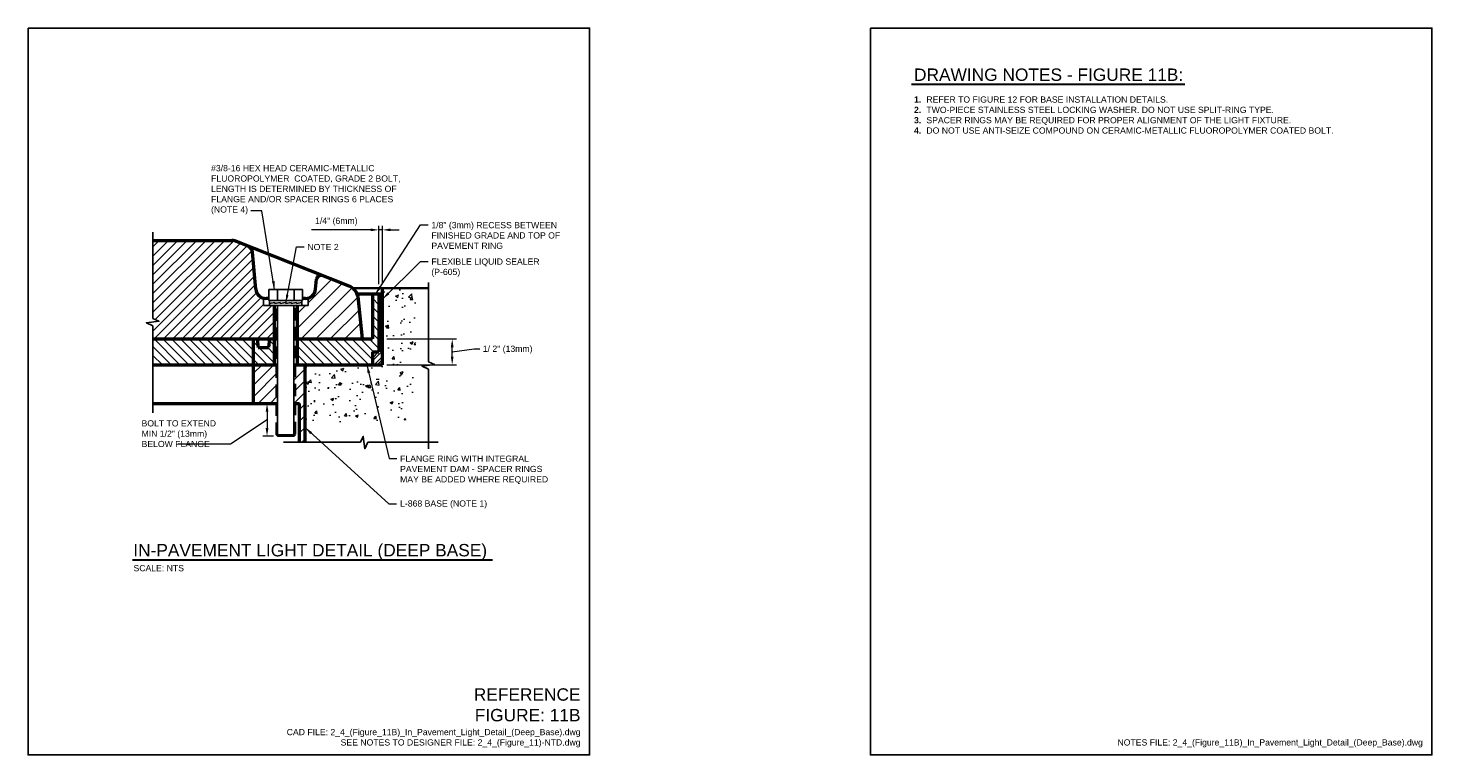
# Model space of a CAD drawing. Header units: inches. Extents: x 0 to 21.3, y 0 to 11.
import ezdxf
from ezdxf.enums import TextEntityAlignment as Align

# ---------------------------------------------------------------- set-up
doc = ezdxf.new("R2010")
doc.units = ezdxf.units.IN
doc.header["$LTSCALE"] = 0.375
doc.header["$MEASUREMENT"] = 0
doc.header["$PDSIZE"] = 2
doc.linetypes.add('DASHED', pattern=[0.75, 0.5, -0.25])
doc.layers.get('0').update_dxf_attribs({"linetype": 'CONTINUOUS', "lineweight": 35})
doc.layers.get('Defpoints').update_dxf_attribs({"linetype": 'CONTINUOUS', "lineweight": 35})
for name, color, linetype, lineweight in [('C-RUNW-SHLD', 6, 'CONTINUOUS', 35), ('E-AFLD-LITE-RUNW', 203, 'CONTINUOUS', 50), ('G-ANNO-PATT', 8, 'CONTINUOUS', 18), ('G-ANNO-RDME', 5, 'CONTINUOUS', 18), ('S-FSTN-MISC', 13, 'CONTINUOUS', 25)]:
    doc.layers.add(name, color=color, linetype=linetype, lineweight=lineweight)
for name, color, linetype in [('G-ANNO-DIMS', 7, 'CONTINUOUS'), ('G-ANNO-SYMB', 6, 'CONTINUOUS'), ('G-ANNO-TEXT', 7, 'CONTINUOUS'), ('G-ANNO-TTLB', 7, 'CONTINUOUS')]:
    doc.layers.add(name, color=color, linetype=linetype)
doc.styles.add('00-E-TITLE-1_1', font='arial.ttf', dxfattribs={"height": 0.1875})
doc.styles.add('01-E-BLDG-1_1', font='arial.ttf', dxfattribs={"height": 0.09375})
doc.dimstyles.new('01-E-BLDG-1_1', dxfattribs={"dimtxt": 0.09375, "dimasz": 0.125, "dimexe": 0.0625, "dimexo": 0.0625, "dimgap": 0.0625, "dimtad": 1, "dimdec": 4, "dimzin": 3, "dimdsep": 46, "dimlunit": 4, "dimtxsty": '01-E-BLDG-1_1', "dimcen": 0.0625, "dimclrd": 1, "dimclre": 1, "dimclrt": 256, "dimazin": 0, "dimtfac": 1, "dimtdec": 4, "dimtmove": 1, "dimatfit": 3, "dimfxl": 1, "dimfrac": 2, "dimtolj": 1, "dimtzin": 3, "dimlwd": 0, "dimlwe": 0, "dimarcsym": 0})

# ---------------------------------------------------------------- blocks, each defined once
blk = doc.blocks.new('*D1')
at = {"layer": 'Defpoints', "color": 0, "transparency": 16777216}
for p in [(5.365, 6.295), (6.42, 6.295), (5.365, 5.904)]:
    blk.add_point(p, dxfattribs=at)
at = {"layer": 'G-ANNO-DIMS', "color": 1, "lineweight": 0, "transparency": 16777216}
for p, q in [((5.428, 6.295), (6.483, 6.295)), ((6.42, 6.029), (6.42, 6.17)), ((5.428, 5.904), (6.483, 5.904))]:
    blk.add_line(p, q, dxfattribs=at)
at = {"layer": 'G-ANNO-DIMS', "color": 1, "transparency": 16777216}
for points in [[(6.399, 6.17), (6.441, 6.17), (6.42, 6.295)], [(6.399, 6.029), (6.441, 6.029), (6.42, 5.904)]]:
    blk.add_solid(points, dxfattribs=at)
blk = doc.blocks.new('*D2')
at = {"layer": 'Defpoints', "color": 0, "transparency": 16777216}
for p in [(5.365, 7.946), (5.309, 7.063), (5.365, 7.063)]:
    blk.add_point(p, dxfattribs=at)
at = {"layer": 'G-ANNO-DIMS', "color": 1, "lineweight": 0, "transparency": 16777216}
for p, q in [((5.184, 7.946), (4.291, 7.946)), ((5.309, 7.125), (5.309, 8.009)), ((5.365, 7.946), (5.309, 7.946)), ((5.365, 7.125), (5.365, 8.009)), ((5.49, 7.946), (5.615, 7.946))]:
    blk.add_line(p, q, dxfattribs=at)
at = {"layer": 'G-ANNO-DIMS', "color": 1, "transparency": 16777216}
for points in [[(5.184, 7.967), (5.184, 7.926), (5.309, 7.946)], [(5.49, 7.967), (5.49, 7.926), (5.365, 7.946)]]:
    blk.add_solid(points, dxfattribs=at)
at = {"layer": 'G-ANNO-DIMS', "transparency": 16777216, "insert": (4.666, 8.07), "char_height": 0.09375, "attachment_point": 5, "style": '01-E-BLDG-1_1'}
blk.add_mtext('\\A1;1/4" (6mm)', dxfattribs=at)
blk = doc.blocks.new('*D4')
at = {"layer": 'Defpoints', "color": 0, "transparency": 16777216}
for p in [(3.777, 5.318), (3.617, 4.822), (3.777, 4.822)]:
    blk.add_point(p, dxfattribs=at)
at = {"layer": 'G-ANNO-DIMS', "color": 1, "lineweight": 0, "transparency": 16777216}
for p, q in [((3.714, 5.318), (3.554, 5.318)), ((3.617, 5.193), (3.617, 4.947)), ((3.714, 4.822), (3.554, 4.822))]:
    blk.add_line(p, q, dxfattribs=at)
at = {"layer": 'G-ANNO-DIMS', "color": 1, "transparency": 16777216}
for points in [[(3.596, 5.193), (3.638, 5.193), (3.617, 5.318)], [(3.596, 4.947), (3.638, 4.947), (3.617, 4.822)]]:
    blk.add_solid(points, dxfattribs=at)
blk = doc.blocks.new('BREAK')
at = {"color": 0, "linetype": 'Continuous', "flags": 128}
blk.add_lwpolyline([(0, 0), (0.046625, 0.097375), (0.069125, -0.090125), (0.112375, 0)], dxfattribs=at)

msp = doc.modelspace()

# ---------------------------------------------------------------- hatches: boundary and pattern name
at = {"layer": 'G-ANNO-PATT'}
h = msp.add_hatch(dxfattribs=at)
h.set_pattern_fill('ANSI31', color=256, scale=0.8)
edge = h.paths.add_edge_path()
edge.add_line((3.08245, 7.78455), (1.88987, 7.78455))
edge.add_line((1.88987, 7.78455), (1.88987, 6.60578))
edge.add_line((1.88987, 6.60578), (1.98, 6.56253))
edge.add_line((1.98, 6.56253), (1.88987, 6.49341))
edge.add_line((1.88987, 6.49341), (1.88987, 6.29458))
edge.add_line((1.88987, 6.29458), (3.72694, 6.29458))
edge.add_line((3.72694, 6.29458), (3.72694, 6.80239))
edge.add_line((3.72694, 6.80239), (3.56171, 6.80239))
edge.add_line((3.56171, 6.80239), (3.56171, 6.91335))
edge.add_arc((3.60156, 7.06201), 0.15391, 185, 254.991, ccw=False)
edge.add_line((3.44824, 7.04859), (3.39917, 7.60946))
edge.add_arc((3.2763, 7.5855), 0.12519, 11.03073, 62.433689)
edge.add_line((3.33423, 7.69648), (3.12826, 7.77769))
edge.add_arc((3.08245, 7.6283), 0.15625, 72.953145, 90)
h = msp.add_hatch(dxfattribs=at)
h.set_pattern_fill('ANSI31', color=256, scale=1.25)
h.set_pattern_definition([(45, (-2.29153, -2.56066), (-0.1104854, 0.1104854), [])])
edge = h.paths.add_edge_path()
edge.add_arc((4.19841, 7.06201), 0.15391, 285.009, 355, ccw=False)
edge.add_line((4.23827, 6.91335), (4.23827, 6.80239))
edge.add_line((4.23827, 6.80239), (4.07303, 6.80239))
edge.add_line((4.07303, 6.80239), (4.07303, 6.29458))
edge.add_line((4.07303, 6.29458), (5.06454, 6.29458))
edge.add_line((5.06454, 6.29458), (4.99605, 6.92576))
edge.add_arc((4.77841, 6.89006), 0.22054, 9.314714, 68.64125)
edge.add_line((4.85874, 7.09546), (4.45662, 7.25399))
edge.add_arc((4.43493, 7.18588), 0.07147, 72.341072, 167.863799)
edge.add_line((4.36506, 7.20091), (4.35173, 7.04859))
h = msp.add_hatch(dxfattribs=at)
h.set_pattern_fill('AR-CONC', color=256, scale=0.0625)
h.paths.add_polyline_path([(5.84959, 5.06737), (4.19318, 5.0366), (4.19318, 5.90395), (5.36506, 5.90395), (5.36506, 7.06255), (5.88096, 7.06255)])
h = msp.add_hatch(dxfattribs=at)
h.set_pattern_fill('ANSI31', color=256, scale=0.75, angle=90)
h.set_pattern_definition([(135, (3.90098, 0), (-0.0662913, -0.0662913), [])])
h.paths.add_polyline_path([(5.21102, 6.97817), (5.21102, 6.29458), (4.07303, 6.29458), (4.07303, 5.90395), (5.21102, 5.90395), (5.21102, 6.09927), (5.30868, 6.09927), (5.30868, 6.97817)])
h = msp.add_hatch(dxfattribs=at)
h.set_pattern_fill('ANSI32', color=256, scale=0.25)
h.paths.add_polyline_path([(5.36506, 6.97817), (5.30868, 6.97817), (5.30868, 6.09927), (5.21102, 6.09927), (5.21102, 5.90395), (5.36506, 5.90395)])
h = msp.add_hatch(dxfattribs=at)
h.set_pattern_fill('ANSI31', color=256, scale=0.75, angle=90)
h.set_pattern_definition([(135, (1.97088, 0), (-0.0662913, -0.0662913), [])])
h.paths.add_polyline_path([(3.72694, 6.29458), (3.65607, 6.29458), (3.64025, 6.16567), (3.48212, 6.16567), (3.46857, 6.29458), (1.88987, 6.29458), (1.88987, 5.90395), (3.72694, 5.90395)])
h = msp.add_hatch(dxfattribs=at)
h.set_pattern_fill('ANSI31', color=256)
h.set_pattern_definition([(45, (-6.0198, -1.0051), (-0.0883883, 0.0883883), [])])
h.paths.add_polyline_path([(3.77678, 5.90395), (3.41193, 5.90395), (3.41193, 5.31802), (3.77678, 5.31802)])
h = msp.add_hatch(dxfattribs=at)
h.set_pattern_fill('ANSI31', color=256)
h.set_pattern_definition([(45, (-5.48183, -1.0051), (-0.0883883, 0.0883883), [])])
h.paths.add_polyline_path([(4.19318, 5.90395), (4.02365, 5.90395), (4.02365, 5.31802), (4.10803, 5.31802), (4.10803, 4.73124), (4.19318, 4.73124)])

# ---------------------------------------------------------------- linework, layer by layer
at = {"layer": 'C-RUNW-SHLD'}
msp.add_line((6.06205, 7.06255), (4.91585, 7.06255), dxfattribs=at)
at = {"layer": 'E-AFLD-LITE-RUNW'}
for p, q in [((1.88987, 7.78455), (3.08245, 7.78455)), ((4.85874, 7.09546), (3.12826, 7.77769)), ((3.44824, 7.04859), (3.39917, 7.60946)), ((4.35173, 7.04859), (4.36506, 7.20091)), ((5.36506, 5.90395), (5.36506, 7.06255)), ((3.64627, 6.9081), (3.60156, 6.9081)), ((3.72694, 6.80239), (3.72694, 5.90395)), ((4.07303, 6.80239), (4.07303, 5.90395)), ((4.19841, 6.9081), (4.15371, 6.9081)), ((4.98059, 6.97817), (5.21102, 6.97817)), ((5.06454, 6.29458), (4.99501, 6.93158)), ((5.21102, 6.97817), (5.21102, 6.29458)), ((5.21102, 6.97817), (5.30868, 6.97817)), ((5.30868, 6.97817), (5.36506, 6.97817)), ((5.30868, 6.97817), (5.30868, 6.09927)), ((1.88987, 6.29458), (3.77678, 6.29458)), ((3.41193, 5.31802), (3.41193, 6.29458)), ((3.46857, 6.29458), (3.48212, 6.16567)), ((3.48212, 6.16567), (3.64025, 6.16567)), ((3.65607, 6.29458), (3.64025, 6.16567)), ((4.02365, 6.29458), (5.21102, 6.29458)), ((5.21102, 6.09927), (5.30868, 6.09927)), ((5.21102, 6.09927), (5.21102, 5.90395)), ((1.88987, 5.90395), (3.77678, 5.90395)), ((4.02365, 5.90395), (5.36506, 5.90395)), ((4.19318, 4.73124), (4.19318, 5.90395)), ((1.88987, 5.31802), (3.77678, 5.31802)), ((4.02365, 5.31802), (4.10803, 5.31802)), ((4.10803, 4.73124), (4.10803, 5.31802))]:
    msp.add_line(p, q, dxfattribs=at)
for centre, radius, start, end in [((3.08245, 7.6283), 0.15625, 72.953145, 90), ((3.2763, 7.5855), 0.12519, 11.03073, 62.433689), ((4.43493, 7.18588), 0.07147, 72.341072, 167.863799), ((3.60156, 7.06201), 0.15391, 185, 270), ((4.19841, 7.06201), 0.15391, 270, 355), ((4.77839, 6.89005), 0.22058, 10.853748, 68.636305)]:
    msp.add_arc(centre, radius, start, end, dxfattribs=at)
at = {"layer": 'G-ANNO-SYMB'}
for p, q in [((1.88987, 6.60578), (1.88987, 7.91142)), ((6.06205, 5.95139), (6.06205, 7.14879)), ((1.88987, 5.17942), (1.88987, 6.49341)), ((6.06205, 4.63107), (6.06205, 5.83902)), ((5.03054, 4.73124), (3.86875, 4.73124)), ((6.20545, 4.73124), (5.14291, 4.73124))]:
    msp.add_line(p, q, dxfattribs=at)
at = {"layer": 'G-ANNO-TEXT', "linetype": 'Continuous', "lineweight": 30}
for p, q in [((13.3713, 10.14903), (17.51047, 10.14903)), ((1.58181, 2.95278), (7.02762, 2.95278))]:
    msp.add_line(p, q, dxfattribs=at)
at = {"layer": 'G-ANNO-TTLB'}
for points in [[(0, 11), (8.5, 11), (8.5, 0), (0, 0)], [(12.75, 11), (21.25, 11), (21.25, 0), (12.75, 0)]]:
    msp.add_lwpolyline(points, close=True, dxfattribs=at)
at = {"layer": 'S-FSTN-MISC'}
for p, q in [((4.15371, 7.04409), (3.64627, 7.04409)), ((3.64627, 6.87563), (3.64627, 7.04409)), ((3.77313, 6.87563), (3.77313, 7.04409)), ((4.02685, 6.87563), (4.02685, 7.04409)), ((4.15371, 6.87563), (4.15371, 7.04409)), ((3.56171, 6.91335), (3.56171, 6.80239)), ((4.23827, 6.80239), (3.56171, 6.80239)), ((4.15371, 6.87563), (3.64627, 6.87563)), ((3.65507, 6.80239), (3.65507, 6.87563)), ((3.65507, 6.82963), (3.73671, 6.8484)), ((3.73671, 6.8484), (3.73671, 6.82963)), ((3.73671, 6.82963), (3.81835, 6.8484)), ((3.77678, 4.84479), (3.77678, 6.80239)), ((3.81835, 6.8484), (3.81835, 6.82963)), ((3.81835, 6.82963), (3.89999, 6.8484)), ((3.89999, 6.8484), (3.89999, 6.82963)), ((3.89999, 6.82963), (3.98163, 6.8484)), ((3.98163, 6.8484), (3.98163, 6.82963)), ((3.98163, 6.82963), (4.06327, 6.8484)), ((4.02365, 4.84479), (4.02365, 6.80239)), ((4.06327, 6.8484), (4.06327, 6.82963)), ((4.06327, 6.82963), (4.14491, 6.8484)), ((4.14491, 6.80239), (4.14491, 6.87563)), ((4.23827, 6.91335), (4.23827, 6.80239)), ((3.75334, 4.84561), (4.04709, 4.84561)), ((3.77678, 4.82218), (3.75334, 4.84561)), ((4.02365, 4.82218), (3.77678, 4.82218)), ((4.02365, 4.82218), (4.04709, 4.84561))]:
    msp.add_line(p, q, dxfattribs=at)
at = {"layer": 'S-FSTN-MISC', "linetype": 'DASHED'}
for p, q in [((3.75334, 4.84479), (3.75334, 6.80239)), ((4.04709, 4.85201), (4.04709, 6.80239))]:
    msp.add_line(p, q, dxfattribs=at)

# ---------------------------------------------------------------- block references
at = {"layer": 'G-ANNO-SYMB'}
for p, rotation in [((1.88987, 6.49341), 90), ((6.06205, 5.83902), 90), ((5.14291, 4.73124), 180)]:
    msp.add_blockref('BREAK', p, dxfattribs=dict(at, rotation=rotation))

# ---------------------------------------------------------------- texts
at = {"layer": 'G-ANNO-DIMS', "char_height": 0.09375, "attachment_point": 1, "rotation": 360, "style": '01-E-BLDG-1_1'}
for s, insert, width in [('\\A1;#3/8-16 HEX HEAD CERAMIC-METALLIC FLUOROPOLYMER  COATED, GRADE 2 BOLT, LENGTH IS DETERMINED BY THICKNESS OF FLANGE AND/OR SPACER RINGS 6 PLACES (NOTE 4)', (2.77, 8.92676), 2.8710676), ('\\A1;1/8" (3mm) RECESS BETWEEN FINISHED GRADE AND TOP OF PAVEMENT RING', (6.10479, 8.06535), 1.9447941), ('\\A1;NOTE 2', (4.22803, 7.73384), 0.9499055), ('\\A1;FLEXIBLE LIQUID SEALER (P-605)', (6.10479, 7.51306), 1.6484959), ('\\A1;1/ 2" (13mm)', (6.88346, 6.19399), 0.768001), ('\\A1;BOLT TO EXTEND MIN 1/2" (13mm) BELOW FLANGE', (1.71769, 5.06506), 1.3927724)]:
    msp.add_mtext(s, dxfattribs=dict(at, insert=insert, width=width))
at = {"layer": 'G-ANNO-RDME', "attachment_point": 9, "rotation": 0}
for s, insert, char_height, width, style in [('REFERENCE FIGURE: 11B', (8.36242, 0.50548), 0.1875, 1.660137, '00-E-TITLE-1_1'), ('CAD FILE: 2_4_(Figure_11B)_In_Pavement_Light_Detail_(Deep_Base).dwg\\PSEE NOTES TO DESIGNER FILE: 2_4_(Figure_11)-NTD.dwg', (8.36242, 0.11416), 0.09375, 4.6000344, '01-E-BLDG-1_1')]:
    msp.add_mtext(s, dxfattribs=dict(at, insert=insert, char_height=char_height, width=width, style=style))
at = {"layer": 'G-ANNO-RDME', "insert": (21.11242, 0.11416), "char_height": 0.09375, "width": 7.0264495, "attachment_point": 9, "style": '01-E-BLDG-1_1'}
msp.add_mtext('NOTES FILE: 2_4_(Figure_11B)_In_Pavement_Light_Detail_(Deep_Base).dwg', dxfattribs=at)
at = {"layer": 'G-ANNO-TEXT', "style": '00-E-TITLE-1_1'}
for s, p in [('DRAWING NOTES - FIGURE 11B:', (13.41045, 10.1447)), ('IN-PAVEMENT LIGHT DETAIL (DEEP BASE)', (1.59249, 2.94845))]:
    msp.add_text(s, height=0.1875, dxfattribs=at).set_placement(p, align=Align.BOTTOM_LEFT)
at = {"layer": 'G-ANNO-TEXT', "style": '01-E-BLDG-1_1'}
msp.add_text('SCALE: NTS', height=0.09375, dxfattribs=at).set_placement((1.59577, 2.8738), align=Align.TOP_LEFT)
at = {"layer": 'G-ANNO-TEXT', "insert": (13.41045, 9.96565), "char_height": 0.09375, "width": 7.4237884, "attachment_point": 1, "style": '01-E-BLDG-1_1'}
msp.add_mtext('\\pi-0.28125,l0.28125,t0.1875,0.375;{\\fArial|b1|i0|c0|p34;1.^I}REFER TO FIGURE 12 FOR BASE INSTALLATION DETAILS.{\\H2.0177x; }\\P{\\fArial|b1|i0|c0|p34;2.^I}TWO-PIECE STAINLESS STEEL LOCKING WASHER. DO NOT USE SPLIT-RING TYPE.{\\H1.6785x; }\\P{\\fArial|b1|i0|c0|p34;3.^I}SPACER RINGS MAY BE REQUIRED FOR PROPER ALIGNMENT OF THE LIGHT FIXTURE.{\\H1.7916x; }\\P{\\fArial|b1|i0|c0|p34;4.^I}DO NOT USE ANTI-SEIZE COMPOUND ON CERAMIC-METALLIC FLUOROPOLYMER COATED BOLT.{\\H1.7539x; }', dxfattribs=at)
at = {"layer": 'G-ANNO-TEXT', "char_height": 0.09375, "attachment_point": 1, "rotation": 360, "style": '01-E-BLDG-1_1'}
for s, insert, width in [('\\A1;FLANGE RING WITH INTEGRAL PAVEMENT DAM - SPACER RINGS MAY BE ADDED WHERE REQUIRED', (5.63142, 4.53073), 2.2634401), ('\\A1;L-868 BASE (NOTE 1)', (5.63142, 3.85219), 2.2128326)]:
    msp.add_mtext(s, dxfattribs=dict(at, insert=insert, width=width))

# ---------------------------------------------------------------- dimensions: what is measured, and where the dimension line sits
at = {"layer": 'G-ANNO-DIMS'}
dim = msp.add_linear_dim(base=(5.36506, 7.94635), p1=(5.30868, 7.06255), p2=(5.36506, 7.06255), text='1/4" (6mm)', dimstyle='01-E-BLDG-1_1', override={"dimtmove": 0}, dxfattribs=at)
dim.commit()
dim.dimension.update_dxf_attribs({"geometry": '*D2', "text_midpoint": (4.66588, 7.94635), "dimtype": 160})
dim = msp.add_linear_dim(base=(6.42027, 6.29458), p1=(5.36506, 5.90395), p2=(5.36506, 6.29458), angle=90, text=' ', dimstyle='01-E-BLDG-1_1', override={"dimtmove": 2}, dxfattribs=at)
dim.commit()
dim.dimension.update_dxf_attribs({"geometry": '*D1', "text_midpoint": (6.61334, 6.08327), "dimtype": 160})
dim = msp.add_linear_dim(base=(3.61684, 4.82218), p1=(3.77678, 5.31802), p2=(3.77678, 4.82218), angle=90, text=' ', dimstyle='01-E-BLDG-1_1', dxfattribs=at)
dim.commit()
dim.dimension.update_dxf_attribs({"geometry": '*D4', "text_midpoint": (3.61684, 5.0701)})

# ---------------------------------------------------------------- leaders
msp.add_leader([(3.7302, 7.04409), (3.54052, 8.23277), (3.37246, 8.23277)], dimstyle='01-E-BLDG-1_1', dxfattribs=at)
for points in [[(6.42027, 6.09927), (6.7505, 6.14559), (6.83719, 6.14559)], [(3.61684, 5.0701), (3.06262, 4.70365), (2.26694, 4.70365)]]:
    msp.add_leader(points, dimstyle='01-E-BLDG-1_1', override={"dimldrblk": 'DotSmall'}, dxfattribs=at)
at = {"layer": 'G-ANNO-TEXT'}
for points in [[(5.26624, 6.97817), (5.93883, 8.02086), (6.05528, 8.02086)], [(3.89999, 6.8382), (4.06206, 7.68935), (4.17852, 7.68935)], [(5.36506, 6.89829), (5.93883, 7.46857), (6.05528, 7.46857)], [(5.12965, 5.90395), (5.46545, 4.48624), (5.5819, 4.48624)], [(4.19318, 4.95372), (5.4608, 3.79846), (5.57725, 3.79846)]]:
    msp.add_leader(points, dimstyle='01-E-BLDG-1_1', dxfattribs=at)

doc.saveas('drawing.dxf')
